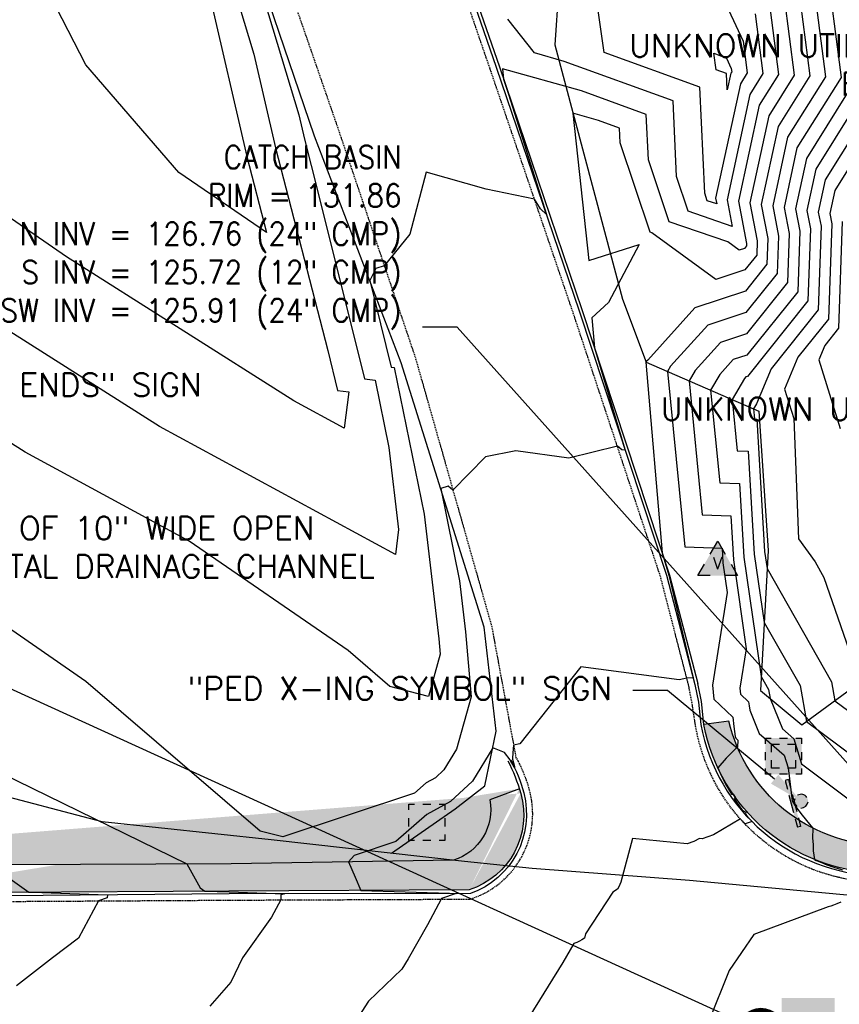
# Model space of a CAD drawing. Header units: feet. Extents: x 351431 to 355879, y 310968 to 329728.
# Tile 24 of 254: x 353565 to 353743, y 313787 to 314001. Entities that reach past the tile are written whole.
import ezdxf
from ezdxf.enums import TextEntityAlignment as Align

# ---------------------------------------------------------------- set-up
doc = ezdxf.new("R2010")
doc.units = ezdxf.units.FT
doc.header["$MEASUREMENT"] = 0
doc.linetypes.add('D25', pattern=[0.375, 0.25, -0.125])
for name, color, linetype in [('EHYSC', 161, 'Continuous'), ('ELTCH-EG2', 253, 'Continuous'), ('ELTCN-EG2', 251, 'Continuous'), ('ELTT', 3, 'Continuous'), ('ELUG', 153, 'EGASRT'), ('ELYCB-BACK', 5, 'Continuous'), ('ELYCB-FL', 2, 'Continuous'), ('ELYSP', 1, 'D25'), ('ELYSS', 2, 'Continuous'), ('ELYSW-BACK', 2, 'Continuous'), ('ESFLJ', 5, 'Continuous'), ('ESFS', 153, 'Continuous'), ('ESMask', 155, 'Continuous'), ('ESUD', 5, 'Continuous'), ('ESUV', 13, 'Continuous'), ('ETFS', 6, 'Continuous'), ('ETTDSP', 4, 'Continuous'), ('ETU-Unknown', 3, 'Continuous'), ('ETUD', 4, 'Continuous')]:
    doc.layers.add(name, color=color, linetype=linetype)
doc.styles.add('ANNO-TOPO', font='simplex.shx')
doc.styles.add('L60', font='simplex', dxfattribs={"height": 2.4})
doc.styles.add('ROMANSM', font='romansm.shx')
doc.linetypes.add('EGASRT', pattern='A,0.15,-0.07,0.15,-0.04,["G",ROMANSM,S=0.08,R=0,X=-0.005,Y=-0.04],-0.12,0.15,-0.07,0.15,-0.04,[")",ROMANSM,S=0.08,R=0,X=-0.09,Y=-0.04],-0.075', length=1.015)

# ---------------------------------------------------------------- blocks, each defined once
blk = doc.blocks.new('ESUVPED')
for points in [[(-0.03251775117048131, 0.0442736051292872), (-6.1492264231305e-05, 0.1005236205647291), (0.0323947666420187, 0.0442736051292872)], [(-0.03251775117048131, -0.04947642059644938), (-0.0866115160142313, -0.04947642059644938), (-0.05805000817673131, 2.359298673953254e-05)], [(0.0579270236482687, 2.359298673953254e-05), (0.0864885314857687, -0.04947642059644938), (0.03239476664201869, -0.04947642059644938)]]:
    blk.add_lwpolyline(points)
at = {"layer": 'ESMask'}
blk.add_solid([(-0.0866115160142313, -0.04947642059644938), (-6.149226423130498e-05, 0.1005236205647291), (0.0864885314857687, -0.04947642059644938)], dxfattribs=at)
at = {"style": 'L60'}
blk.add_text('V', height=0.052761, dxfattribs=at).set_placement((-0.0005096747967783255, 0.004339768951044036), align=Align.MIDDLE)
blk = doc.blocks.new('ESUMHOLE')
at = {"ltscale": 0.5}
for radius in [0.1, 0.05704326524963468]:
    blk.add_circle((0, 0), radius, dxfattribs=at)
at = {"layer": 'ESMask', "const_width": 0.1000482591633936}
blk.add_lwpolyline([(-0.05002412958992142, -1.236933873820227e-18, 1), (0.05002412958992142, -1.236933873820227e-18, 1)], format="xyb", close=True, dxfattribs=at)
at = {"layer": 'ESMask', "color": 155}
blk.add_solid([(0.0899266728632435, 0.0498730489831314), (0.0899266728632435, 0.1445004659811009), (0.320554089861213, 0.0498730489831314), (0.320554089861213, 0.1445004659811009)], dxfattribs=at)
blk = doc.blocks.new('ESIPUBSIGN')
at = {"layer": 'ESMask'}
h = blk.add_hatch(color=256, dxfattribs=at)
edge = h.paths.add_edge_path()
edge.add_arc((7.410875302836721e-19, 1.424213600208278e-18), 0.03, 90, 450)
for p, q in [((-0.02999454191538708, 0.1047244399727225), (-0.04468235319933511, 0.1047244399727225)), ((-0.04468235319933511, 0.1047244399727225), (-0.04468235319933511, 0.06603221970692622)), ((-0.02999454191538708, 0.1047244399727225), (-0.02999454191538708, 0.06603221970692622)), ((-0.04468235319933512, 0.03811998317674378), (-0.04468235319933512, -0.03926445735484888)), ((-0.02999454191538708, 0.03811998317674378), (-0.02999454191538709, -0.03926445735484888)), ((-0.04468235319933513, -0.06717669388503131), (-0.04468235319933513, -0.1058689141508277)), ((-0.02999454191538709, -0.06717669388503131), (-0.02999454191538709, -0.1058689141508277)), ((-0.02999454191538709, -0.1058689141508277), (-0.04468235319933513, -0.1058689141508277))]:
    blk.add_line(p, q)
for start, end in [(144.231421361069, 216.3563166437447), (17.97024380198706, 107.0494547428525), (253.5382832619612, 340.7882771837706)]:
    blk.add_arc((0, 0), 0.03, start, end)
blk.add_solid([(-0.04468235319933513, -0.1058689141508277), (-0.02999454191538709, -0.1058689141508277), (-0.04468235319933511, 0.1047244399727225), (-0.02999454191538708, 0.1047244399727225)], dxfattribs=at)
blk = doc.blocks.new('ESUFJBOX2')
for points in [[(-0.07874000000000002, 0.0535432), (-0.07873999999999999, 0.07873999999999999), (-0.0535432, 0.07874000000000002)], [(-0.05249333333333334, 0.01784773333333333), (-0.05249333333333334, 0.05249333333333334), (-0.01784773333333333, 0.05249333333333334)], [(-0.01784773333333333, 0.07874000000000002), (0.01784773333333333, 0.07874000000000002)], [(0.01784773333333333, 0.05249333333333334), (0.05249333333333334, 0.05249333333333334), (0.05249333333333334, 0.01784773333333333)], [(0.0535432, 0.07874000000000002), (0.07873999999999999, 0.07873999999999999), (0.07874000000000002, 0.0535432)], [(-0.07874000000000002, -0.01784773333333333), (-0.07874000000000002, 0.01784773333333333)], [(0.07874000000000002, 0.01784773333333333), (0.07874000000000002, -0.01784773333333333)], [(-0.05249333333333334, -0.05249333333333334), (-0.05249333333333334, -0.01784773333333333)], [(0.05249333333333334, -0.01784773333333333), (0.05249333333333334, -0.05249333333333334), (0.01784773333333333, -0.05249333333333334)], [(-0.07873999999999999, -0.07873999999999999), (-0.07874000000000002, -0.0535432)], [(-0.0535432, -0.07874000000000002), (-0.07873999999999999, -0.07873999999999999)], [(-0.01784773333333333, -0.05249333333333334), (-0.05249333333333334, -0.05249333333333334)], [(0.01784773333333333, -0.07874000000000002), (-0.01784773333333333, -0.07874000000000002)], [(0.07874000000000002, -0.0535432), (0.07873999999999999, -0.07873999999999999), (0.0535432, -0.07874000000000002)]]:
    blk.add_lwpolyline(points)
at = {"layer": 'ESMask'}
blk.add_solid([(-0.07873999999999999, -0.07873999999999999), (-0.07873999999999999, 0.07873999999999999), (0.07873999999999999, -0.07873999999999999), (0.07873999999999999, 0.07873999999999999)], dxfattribs=at)
blk = doc.blocks.new('ESUFJBOX1')
for points in [[(-0.07874000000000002, 0.0535432), (-0.07873999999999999, 0.07873999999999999), (-0.0535432, 0.07874000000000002)], [(-0.01784773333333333, 0.07874000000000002), (0.01784773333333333, 0.07874000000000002)], [(0.0535432, 0.07874000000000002), (0.07873999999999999, 0.07873999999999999), (0.07874000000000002, 0.0535432)], [(-0.07874000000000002, -0.01784773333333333), (-0.07874000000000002, 0.01784773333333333)], [(0.07874000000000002, 0.01784773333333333), (0.07874000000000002, -0.01784773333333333)], [(-0.07873999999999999, -0.07873999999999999), (-0.07874000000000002, -0.0535432)], [(-0.0535432, -0.07874000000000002), (-0.07873999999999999, -0.07873999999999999)], [(0.01784773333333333, -0.07874000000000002), (-0.01784773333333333, -0.07874000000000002)], [(0.07874000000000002, -0.0535432), (0.07873999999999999, -0.07873999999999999), (0.0535432, -0.07874000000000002)]]:
    blk.add_lwpolyline(points)
at = {"layer": 'ESMask'}
blk.add_solid([(-0.07873999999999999, -0.07873999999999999), (-0.07873999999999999, 0.07873999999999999), (0.07873999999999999, -0.07873999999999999), (0.07873999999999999, 0.07873999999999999)], dxfattribs=at)

msp = doc.modelspace()

# ---------------------------------------------------------------- hatches: boundary and pattern name
at = {"layer": 'EHYSC'}
h = msp.add_hatch(dxfattribs=at)
h.set_pattern_fill('AR-CONC', color=256, style=0)
h.set_pattern_definition([(99.99999999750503, (353541.1102838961, 313815.4338670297), (5.091168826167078, 5.091168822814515), [0.75, -8.25]), (44.99999999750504, (353541.1102838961, 313815.4338670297), (-6.654002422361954, 3.772100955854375), [0.6, -6.6]), (150.451399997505, (353541.5345479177, 313815.8581311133), (-1.562826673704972, 8.863270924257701), [0.6374019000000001, -7.01142112]), (96.18419999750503, (353539.5781950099, 313816.7194422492), (8.128042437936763, 7.111605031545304), [1.125, -12.375]), (146.635599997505, (353540.2555322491, 313817.3120755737), (-1.454279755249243, 13.42144069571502), [0.95610288, -10.51713]), (41.18419999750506, (353539.5781950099, 313816.7194422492), (-1.454290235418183, 13.42143956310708), [0.9, -9.9]), (70.99999999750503, (353540.6040048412, 313817.1640928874), (6.921084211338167, 1.984588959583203), [0.7499999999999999, -8.249999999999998]), (15.99999999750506, (353540.6040048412, 313817.1640928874), (-3.990970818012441, 6.525078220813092), [0.6, -6.6]), (121.451399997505, (353541.180761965, 313817.3294749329), (2.930120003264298, 8.509664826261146), [0.6374019, -7.011421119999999]), (87.49999999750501, (353541.1102838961, 313815.4338670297), (-2.471952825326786, 2.232950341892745), [0, -6.52, 0, -6.7, 0, -6.625]), (57.49999999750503, (353541.1102838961, 313815.4338670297), (-1.33039061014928, 4.550459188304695), [0, -3.82, 0, -6.37, 0, -2.525]), (17.49999999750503, (353539.6768675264, 313813.7255879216), (3.604124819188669, 3.944337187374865), [0, -2.5, 0, -7.8, 0, -10.35]), (7.499999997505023, (353539.0340799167, 313812.9595434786), (2.981799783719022, 5.110927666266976), [0, -3.25, 0, -5.18, 0, -7.35])])
h.paths.add_polyline_path([(353784.3100000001, 313819.6050000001), (353752.2490000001, 313821.066, -0.3414353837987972), (353719.0230000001, 313848.16), (353713.5810000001, 313847.3850000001, 0.3530494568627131), (353751.7450000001, 313815.0800000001), (353784.0460000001, 313813.6990000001), (353831.6760000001, 313811.6360000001), (353837.9490000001, 313811.327), (353871.333, 313809.7040000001), (353876.5610000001, 313809.3220000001), (353917.5480000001, 313807.1790000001), (353965.6160000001, 313804.437), (353971.3770000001, 313804.154), (354004.7500000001, 313802.2970000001), (354010.7960000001, 313801.9500000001), (354028.4770000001, 313800.8260000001, 0.3055901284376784), (354066.0823314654, 313821.6424846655), (354059.8140000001, 313824.559), (354059.4798798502, 313823.9130853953), (354058.6630216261, 313822.440967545), (354058.1605199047, 313821.6133445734), (354057.6416786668, 313820.8410853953), (354057.3870000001, 313820.5030000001), (354056.9134307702, 313819.9290779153), (354056.4478481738, 313819.4124038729), (354055.9775506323, 313818.9368355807), (354054.9720043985, 313818.044447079), (354054.111, 313817.3630000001), (354052.9628201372, 313816.5160742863), (354052.4113958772, 313816.1480469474), (354051.8491846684, 313815.8088505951), (354051.2567634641, 313815.4923907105), (354050.2690000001, 313815.0470000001), (354046.2306319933, 313813.4517816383), (354041.7913864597, 313811.7674530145), (354033.4333513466, 313808.7010150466), (354028.4040000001, 313806.903), (354011.3000000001, 313807.9300000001), (354005.1270000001, 313808.2210000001), (353971.7200000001, 313810.191), (353970.6730000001, 313810.284), (353966.5110000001, 313810.5230000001), (353917.9230000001, 313813.2060000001), (353876.958, 313815.3810000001), (353872.05, 313815.6340000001), (353833.7720000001, 313817.4930000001)])
h = msp.add_hatch(dxfattribs=at)
h.set_pattern_fill('AR-CONC', color=256, style=0)
h.set_pattern_definition([(49.99999999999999, (594.4150111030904, 297.5250961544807), (7.172601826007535, -0.6275213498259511), [0.75, -8.25]), (355, (594.4150111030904, 297.5250961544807), (-1.38751333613, 7.521921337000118), [0.6, -6.6]), (100.4514, (595.0127279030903, 297.4728027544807), (5.785093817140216, 6.894395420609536), [0.6374019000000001, -7.01142112]), (46.18420000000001, (594.4150111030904, 299.5250961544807), (10.67241048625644, -1.655190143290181), [1.125, -12.375]), (96.6356, (595.3043785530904, 299.3871630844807), (9.346627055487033, 9.741178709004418), [0.95610288, -10.51713]), (351.1842, (594.4150111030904, 299.5250961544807), (9.346619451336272, 9.741186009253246), [0.9, -9.9]), (21, (595.4150111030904, 299.0250961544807), (5.969070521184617, -4.026188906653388), [0.75, -8.25]), (326.0000000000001, (595.4150111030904, 299.0250961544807), (2.433153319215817, 7.25150045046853), [0.6, -6.6]), (71.4514, (595.9124334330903, 298.6895800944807), (8.4022262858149, 3.225304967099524), [0.6374019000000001, -7.01142112]), (37.50000000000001, (594.4150111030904, 297.5250961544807), (0.1215985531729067, 3.328938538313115), [0, -6.52, 0, -6.7, 0, -6.625]), (7.499999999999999, (594.4150111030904, 297.5250961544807), (2.630695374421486, 3.944117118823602), [0, -3.82, 0, -6.37, 0, -2.525]), (327.5, (592.1850111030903, 297.5250961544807), (5.338224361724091, -0.225548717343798), [0, -2.5, 0, -7.8, 0, -10.35]), (317.5, (591.1850111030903, 297.5250961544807), (5.831861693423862, 1.001049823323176), [0, -3.25, 0, -5.18, 0, -7.35])])
edge = h.paths.add_edge_path()
edge.add_line((353505.266, 313810.191), (353534.988, 313810.635))
edge.add_line((353505.355, 313816.201), (353534.241, 313816.497))
edge.add_line((353505.355, 313816.201), (353444.491, 313815.129))
edge.add_line((353444.491, 313815.129), (353388.061, 313813.831))
edge.add_line((353388.061, 313813.831), (353350.328, 313812.567))
edge.add_line((353505.266, 313810.191), (353445.268, 313809.161))
edge.add_line((353445.268, 313809.161), (353387.915, 313807.771))
edge.add_line((353387.915, 313807.771), (353349.843, 313806.724))
edge.add_arc((353636.4815943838, 313821.760999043), 38.75749814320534, 15.955385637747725, 17.50581940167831, ccw=False)
edge.add_arc((353657.2923700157, 313827.7108597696), 17.11288622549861, -72.11452641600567, 15.955385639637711, ccw=False)
edge.add_line((353662.548, 313811.425), (353610.28, 313811.164))
edge.add_line((353610.28, 313811.164), (353561.775, 313810.874))
edge.add_line((353561.775, 313810.874), (353534.988, 313810.635))
edge.add_line((353673.488, 313833.436), (353667.048, 313830.995))
edge.add_arc((353655.6327820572, 313828.9120327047), 11.60370429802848, -72.39167449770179, 10.341151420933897, ccw=False)
edge.add_line((353659.143, 313817.852), (353610.767, 313817.119))
edge.add_line((353610.767, 313817.119), (353561.642, 313816.836))
edge.add_line((353561.642, 313816.836), (353534.241, 313816.497))

# ---------------------------------------------------------------- linework, layer by layer
at = {"layer": 'ELTCH-EG2', "flags": 128}
for points, elevation in [([(353561.6165237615, 314179.9245104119), (353567.498570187, 314143.2748071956), (353569.7171386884, 314132.6713734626), (353571.7407135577, 314131.5452270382), (353578.5443673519, 314105.4978309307), (353587.0547708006, 314076.7692964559), (353594.7946375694, 314055.1265773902), (353597.7166801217, 314044.7823640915), (353601.8871852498, 314020.0628056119), (353605.9955054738, 314006.4372732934), (353614.2043918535, 313970.9627985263), (353618.4457506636, 313954.4391129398), (353599.4179004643, 313967.4881925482), (353579.1966867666, 313990.9478713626), (353567.625889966, 314013.3846256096), (353556.1988063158, 314027.1443673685)], 124), ([(353612.2875945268, 314023.7640334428), (353625.4750753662, 313980.0268278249), (353626.6976754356, 313974.7433955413), (353629.6319038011, 313963.3120903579), (353639.7716845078, 313922.6086935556), (353642.0816275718, 313922.3473886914), (353645.0917833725, 313907.650268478), (353647.1851028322, 313889.8514183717), (353646.5063596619, 313884.4154818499), (353595.2035775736, 313912.2362805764), (353558.0202656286, 313935.8014528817)], 126), ([(353732.5613700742, 314019.9511148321), (353736.6274959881, 313988.5152306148), (353729.7408275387, 313977.5094061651), (353726.0806540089, 313960.5697763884), (353727.5092610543, 313953.1430589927), (353727.3164462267, 313947.54832893), (353722.6316636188, 313941.6879769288), (353711.6554492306, 313938.0625034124), (353701.4098611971, 313926.6893859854), (353701.002014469, 313926.2806783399), (353700.9838061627, 313926.2639142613), (353704.4868767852, 313884.7330465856), (353705.9509612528, 313879.8777034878), (353711.2613142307, 313857.5337384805), (353709.9766827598, 313857.4731136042), (353709.8764019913, 313857.4833158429), (353708.2146253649, 313857.1008106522), (353686.798355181, 313859.9748902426), (353673.5736947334, 313843.1848241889), (353672.2041043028, 313842.9331711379), (353672.0290090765, 313841.2629464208), (353671.9645473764, 313839.9869246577), (353671.9962560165, 313839.8595729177), (353672.3847373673, 313838.2332605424), (353672.4013421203, 313838.157341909), (353672.4313894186, 313837.9980618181), (353672.3627338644, 313838.1449248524), (353672.3620752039, 313838.1458457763), (353672.3613425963, 313838.1468577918), (353672.3605241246, 313838.1479755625), (353672.359605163, 313838.1492170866), (353672.3585675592, 313838.1506047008), (353672.3573885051, 313838.1521664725), (353672.3560389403, 313838.1539381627), (353672.3544812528, 313838.1559660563), (353672.3526658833, 313838.158311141), (353671.549998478, 313839.595052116), (353671.5371582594, 313839.6070769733), (353671.5220972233, 313839.6210087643), (353671.5042225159, 313839.6373561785), (353671.4827095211, 313839.6568267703), (353671.4563763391, 313839.6804346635), (353671.4396194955, 313839.6953586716), (353670.2435834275, 313841.3004808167), (353667.6861951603, 313842.3168590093), (353663.2609461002, 313835.0959343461), (353658.4794584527, 313830.6290685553), (353653.3067560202, 313827.8328346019), (353646.6225769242, 313821.9156419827), (353637.5536092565, 313818.8968960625), (353636.288715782, 313817.5057086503), (353637.7725689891, 313814.1493835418), (353638.9527317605, 313811.3071771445), (353658.2584868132, 313810.6826807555), (353659.7491485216, 313810.6325028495), (353656.4937964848, 313809.5418574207), (353656.4876225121, 313809.3775921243), (353653.4698566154, 313803.8056661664), (353649.2832340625, 313796.3943955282), (353647.9030529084, 313794.1766546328), (353640.6731979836, 313787.191764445), (353637.7449308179, 313782.702209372)], 129), ([(353729.957704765, 314013.9799930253), (353733.229820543, 313988.6827309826), (353727.6879418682, 313979.8260618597), (353723.5996778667, 313960.9051888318), (353725.1953734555, 313952.6098495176), (353725.0896082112, 313949.5409569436), (353722.5198516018, 313946.3263620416), (353716.1657913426, 313944.2275986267), (353702.2961295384, 313954.3608711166), (353701.8751153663, 313954.5058199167), (353695.4073712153, 313973.9274202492), (353695.2581877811, 313977.1272314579), (353690.6491472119, 313978.8041536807), (353685.0578004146, 313980.3806619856), (353688.5565953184, 313948.3379588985), (353699.4846403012, 313951.8681989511), (353692.8138515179, 313939.1809204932), (353689.2524879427, 313935.9020334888), (353689.8068459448, 313929.3298083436), (353691.4752307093, 313923.7969442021), (353696.4732840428, 313907.1008647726), (353695.7274250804, 313907.1514546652), (353694.7796172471, 313907.9250677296), (353684.2447741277, 313905.3567832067), (353672.7225052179, 313906.9624530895), (353666.0672353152, 313905.6119994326), (353659.0123595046, 313898.4111011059), (353657.9594252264, 313899.259707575), (353656.3432083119, 313898.7224060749), (353660.4574718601, 313878.6344671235), (353661.7610209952, 313867.5507906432), (353662.9942530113, 313853.4312943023), (353659.8098290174, 313842.0507165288), (353657.0373194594, 313837.526658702), (353655.2019116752, 313835.8120207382), (353653.2163333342, 313834.7386665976), (353650.6505640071, 313832.4673104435), (353622.0151421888, 313822.9355681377), (353617.1082277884, 313824.2021868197), (353579.1942531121, 313856.7907953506), (353553.2443441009, 313874.6700868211)], 128), ([(353740.0336539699, 314014.3826343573), (353743.4228468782, 313988.1802298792), (353733.8465988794, 313972.8760947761), (353731.0426062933, 313959.8989515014), (353732.1370362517, 313954.2094779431), (353731.7701222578, 313943.563072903), (353722.8552876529, 313932.4112067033), (353717.1995843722, 313930.543112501), (353711.7106755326, 313924.4501479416), (353710.360924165, 313922.1892188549), (353713.2506482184, 313893.0221590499), (353719.4337955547, 313892.8128139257), (353720.0091922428, 313883.1997810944), (353722.825818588, 313863.8899133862), (353721.44541079, 313855.29466666), (353721.5848876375, 313853.9927470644), (353723.331273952, 313852.3191943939), (353723.4196401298, 313851.4597705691), (353723.5604425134, 313850.5367146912), (353725.6112236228, 313845.4245809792), (353731.0579129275, 313840.7571868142), (353731.8994633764, 313837.9895437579), (353732.8235486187, 313830.8041763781), (353733.0791397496, 313830.3202193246), (353733.4555048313, 313829.7055665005), (353734.025997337, 313828.8801472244), (353734.9416715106, 313827.6787180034), (353736.5716048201, 313825.6970517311), (353737.2964425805, 313824.8632999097), (353737.2263869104, 313822.6810679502), (353737.3496874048, 313821.2713355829), (353737.3828528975, 313819.9319140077), (353737.6724141, 313818.0177611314), (353738.0371477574, 313817.8421210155), (353738.0928045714, 313817.8158843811), (353739.6651384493, 313817.1539129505), (353739.9707029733, 313817.0279580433), (353741.3174621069, 313816.539137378), (353741.8817765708, 313816.3386006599), (353742.9907616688, 313815.9981696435), (353743.8207768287, 313815.7487689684)], 131), ([(353727.3540394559, 314008.0088712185), (353729.832145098, 313988.8502313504), (353725.6350561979, 313982.1427175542), (353721.1187017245, 313961.2406012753), (353722.8814858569, 313952.0766400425), (353722.8627701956, 313951.5335849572), (353722.4080395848, 313950.9647471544), (353721.2836585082, 313950.5933610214), (353718.8293561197, 313952.386491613), (353706.0255685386, 313956.794641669), (353701.5321052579, 313970.2877925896), (353701.0746915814, 313980.098784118), (353686.9428397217, 313985.2404217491), (353669.7991232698, 313990.074178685), (353670.0434352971, 313987.8367175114), (353671.0939847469, 313984.5172630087), (353679.3583680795, 313958.3350238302), (353678.0755628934, 313959.6289605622), (353676.7492055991, 313961.7015286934), (353666.2308543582, 313963.907113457), (353653.2248721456, 313967.573555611), (353649.6266068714, 313954.1070800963), (353644.0802071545, 313947.2222935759), (353642.2362776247, 313946.6165576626), (353640.9080452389, 313944.0203765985), (353645.6063420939, 313925.1603394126), (353646.2314251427, 313925.0896289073), (353652.7746276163, 313893.1423678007), (353655.9619183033, 313866.0418175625), (353656.2566175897, 313862.667752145), (353653.6952199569, 313853.5137622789), (353645.2914636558, 313855.6830185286), (353636.2313507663, 313863.4705553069), (353601.620106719, 313887.3174412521), (353566.0004155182, 313906.633513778), (353558.3745854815, 313911.4664344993)], 127), ([(353724.7503741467, 314002.0377494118), (353726.4344696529, 313989.0177317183), (353723.5821705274, 313984.4593732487), (353718.6377255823, 313961.5760137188), (353719.751336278, 313955.7868277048), (353710.1760217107, 313959.0834634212), (353707.6568393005, 313966.6481649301), (353706.8911953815, 313983.0703367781), (353683.2365322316, 313991.6766898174), (353676.724559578, 313993.5127732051), (353670.9578151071, 314000.8587679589)], 126), ([(353715.7571827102, 313993.494846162), (353718.4949402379, 313992.3546569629), (353719.5430435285, 313990.0955057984), (353719.6391187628, 313989.3527324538), (353719.4763991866, 313989.0926846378), (353718.6901585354, 313985.4538884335), (353718.524202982, 313989.0134420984), (353716.2772585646, 313989.8309551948), (353715.7571827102, 313993.494846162)], 124), ([(353746.8205223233, 313988.0127295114), (353735.8994845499, 313970.5594390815), (353733.5235824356, 313959.563539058), (353734.4509238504, 313954.7426874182), (353733.9969602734, 313941.5704448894), (353722.96709967, 313927.7728215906), (353719.971651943, 313926.7834170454), (353717.0645440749, 313923.5563812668), (353715.0389031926, 313920.1632893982), (353717.0389338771, 313899.9762357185), (353721.3184028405, 313899.8313441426), (353722.2771417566, 313883.8138924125), (353726.0668571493, 313857.8328449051), (353727.6671315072, 313855.0189715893), (353728.0197130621, 313853.0296105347), (353730.6623001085, 313846.4422384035), (353733.1423830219, 313844.3169979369), (353734.8154186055, 313838.8148140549), (353745.869344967, 313830.5950344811)], 132), ([(353750.2181977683, 313987.8452291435), (353737.9523702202, 313968.242783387), (353736.0045585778, 313959.2281266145), (353736.7648114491, 313955.2758968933), (353736.2237982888, 313939.5778168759), (353723.078911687, 313923.1344364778), (353722.7437195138, 313923.0237215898), (353722.4184126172, 313922.6626145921), (353719.7168822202, 313918.1373599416), (353720.8272195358, 313906.9303123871), (353723.2030101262, 313906.8498743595), (353724.5450912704, 313884.4280037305), (353726.7097142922, 313869.5880572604), (353734.5126021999, 313855.8676986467), (353735.9003065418, 313848.0378932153), (353757.223269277, 313832.2007926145)], 133), ([(353753.6158732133, 313987.6777287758), (353740.0052558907, 313965.9261276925), (353738.4855347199, 313958.892714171), (353739.0786990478, 313955.8091063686), (353738.4506363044, 313937.5851888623), (353728.2098126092, 313924.7745983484), (353725.0108146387, 313917.1431960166), (353724.394861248, 313916.111430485), (353724.6155051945, 313913.8843890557), (353725.087617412, 313913.8684045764), (353726.8130407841, 313885.0421150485), (353727.352571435, 313881.3432696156), (353741.3580728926, 313856.7164257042), (353742.0911997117, 313852.579924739), (353753.3561611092, 313844.2131546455)], 134), ([(353743.7064742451, 313956.8755253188), (353742.9043123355, 313933.5999328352), (353739.9187658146, 313929.8652123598), (353738.6062093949, 313926.7340299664), (353743.2222906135, 313911.8283140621)], 136), ([(353553.9350207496, 313840.1731169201), (353601.1220396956, 313817.0634371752), (353604.0219418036, 313811.8937937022), (353605.0693526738, 313811.1328467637), (353610.3067248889, 313810.9846463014), (353622.3972966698, 313810.5776595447), (353621.6043894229, 313810.3120106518), (353621.5637239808, 313809.2300620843), (353619.5370765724, 313805.4881120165), (353613.2696880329, 313796.6243454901), (353610.6945877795, 313791.3111162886), (353606.1316801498, 313786.1359964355)], 128), ([(353561.6922727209, 313814.5824213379), (353566.7557665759, 313810.9037788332), (353569.5935030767, 313810.8234801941), (353583.864778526, 313810.3381784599), (353583.8356026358, 313809.7127273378), (353581.9226247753, 313809.0171303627), (353577.5584855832, 313800.9459100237), (353571.9210536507, 313796.6576312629), (353564.0478359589, 313790.564989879)], 127), ([(353743.3600939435, 313808.7700455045), (353742.5357528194, 313808.3714839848), (353741.8128091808, 313808.0714335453), (353741.1801504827, 313807.8552829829), (353740.6285505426, 313807.7108455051), (353724.491337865, 313801.7274132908), (353719.1187118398, 313793.8718260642), (353714.649000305, 313782.8651656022)], 131)]:
    msp.add_lwpolyline(points, dxfattribs=dict(at, elevation=elevation))
at = {"layer": 'ELTCN-EG2', "flags": 128}
for points, elevation in [([(353563.3762954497, 314198.5372960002), (353565.6136102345, 314184.0732710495), (353566.0606291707, 314180.8912233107), (353569.0105695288, 314162.5108109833), (353574.6173918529, 314133.5171680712), (353576.152039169, 314132.6631163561), (353578.392544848, 314124.0854695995), (353592.0173734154, 314078.0921909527), (353594.9942452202, 314069.7680683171), (353604.9743613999, 314034.4378331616), (353607.0873898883, 314021.9134195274), (353615.73529042, 313993.2320505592), (353620.4510336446, 313972.8530970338), (353631.7687718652, 313928.7609189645), (353633.9370269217, 313920.0570476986), (353636.3626477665, 313919.7826571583), (353635.3771461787, 313911.8899455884), (353624.4067396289, 313917.8390473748), (353574.9879639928, 313949.1585265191), (353560.8569939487, 313958.8493823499)], 125), ([(353736.1123893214, 314018.5980884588), (353740.0251714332, 313988.347730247), (353731.793713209, 313975.1927504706), (353728.5616301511, 313960.2343639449), (353729.823148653, 313953.6762684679), (353729.5432842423, 313945.5557009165), (353722.7434756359, 313937.0495918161), (353714.4275168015, 313934.3028079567), (353706.3568069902, 313925.3439146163), (353705.6829451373, 313924.2151483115), (353709.4623625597, 313886.0680823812), (353717.549188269, 313885.7942837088), (353717.741242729, 313882.5856697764), (353718.6813691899, 313876.1404706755), (353715.440573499, 313855.9613333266), (353715.7680245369, 313852.904805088), (353719.8680312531, 313848.9757905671), (353720.0754893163, 313846.9581135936), (353720.4060523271, 313844.7910470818), (353720.5601471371, 313844.4069235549), (353721.0144225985, 313844.0176443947), (353720.8741560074, 313842.4638515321), (353720.8694847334, 313842.4598502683), (353720.8647140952, 313842.4548604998), (353718.4139867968, 313840.0969910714), (353716.6391938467, 313837.9807149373), (353716.6865823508, 313837.8584289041), (353716.6939818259, 313837.8403830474), (353716.8631811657, 313837.462157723), (353717.3885685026, 313836.2869468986), (353717.5585180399, 313835.9164978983), (353718.2550436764, 313834.5445397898), (353718.5201770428, 313834.04477615), (353719.1468109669, 313832.9499364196), (353719.5755758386, 313832.2299220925), (353719.9476210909, 313832.2107894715), (353720.4123144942, 313831.5535543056), (353720.1613295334, 313831.309933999), (353720.7211146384, 313830.476414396), (353721.1330067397, 313829.8994887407), (353721.9529918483, 313828.7884967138), (353722.6924360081, 313828.3024808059), (353722.6590643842, 313827.8855458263), (353722.9420900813, 313827.5451841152), (353723.2672194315, 313827.1701692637), (353723.3718145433, 313827.0509800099), (353724.0712299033, 313826.276630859), (353723.0268255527, 313825.9134379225), (353722.5494913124, 313825.7770382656), (353721.5963026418, 313826.7649569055), (353721.5237007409, 313826.8484187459), (353715.7101257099, 313823.3665266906), (353713.2367912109, 313822.5274170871), (353712.6412127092, 313822.6199877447), (353711.3827388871, 313821.9157766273), (353709.9559881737, 313821.458601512), (353698.0580094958, 313822.5671958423), (353695.499924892, 313813.0679555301), (353695.3237439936, 313812.5577225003), (353695.0937426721, 313812.0633101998), (353694.811665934, 313811.5901906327), (353693.7551058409, 313810.9109221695), (353687.8568044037, 313801.8414543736), (353687.5939632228, 313800.9328016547), (353687.0757741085, 313800.5601451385), (353686.5174064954, 313800.2384909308), (353685.9241844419, 313799.9718215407), (353685.3018273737, 313799.7635626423), (353682.9422545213, 313795.5865839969), (353675.5872634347, 313783.7682335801)], 130), ([(353716.288299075, 314008.6942315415), (353722.1467088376, 313996.0666276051), (353723.0367942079, 313989.185232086), (353721.529284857, 313986.7760289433), (353716.1567494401, 313961.9114261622), (353716.3976244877, 313960.6592197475), (353714.326474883, 313961.3722851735), (353713.781573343, 313963.0085372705), (353712.7076991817, 313986.0418894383), (353691.8909677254, 313993.6157085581), (353690.3771474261, 314004.2804461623)], 125), ([(353757.0135486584, 313987.5102284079), (353742.058141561, 313963.6094719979), (353740.9665108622, 313958.5573017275), (353741.3925866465, 313956.3423158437), (353740.67747432, 313935.5925608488), (353734.0642892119, 313927.3199053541), (353731.1568890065, 313920.3841270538), (353733.1382206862, 313913.9862398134), (353734.1468740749, 313887.8311480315), (353737.8097885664, 313882.8059911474), (353739.7047628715, 313879.3519504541), (353745.757132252, 313861.8668473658)], 135)]:
    msp.add_lwpolyline(points, dxfattribs=dict(at, elevation=elevation))
at = {"layer": 'ELTT', "flags": 128}
msp.add_lwpolyline([(353733.293, 314021.629), (353696.629, 314026.675), (353691.937, 314032.395), (353690.308, 314041.357), (353684.599, 314064.133), (353673.643, 314104.09), (353660.819, 314110.591), (353652.98, 314102.735), (353665.897, 314039.051), (353682.801, 314018.859), (353681.161, 313995.281), (353695.912, 313939.969), (353701.019, 313926.235), (353725.555, 313915.609), (353727.566, 313885.246), (353725.901, 313854.8), (353734.885, 313847.293), (353749.025, 313857.667)], dxfattribs=at)
at = {"layer": 'ELUG', "flags": 128}
msp.add_lwpolyline([(354053.785, 315685.189), (354055.379, 315594.232), (354056.273, 315500.892), (354054.377, 315407.161), (354054.88, 315320.103), (354054.196, 315285.222), (354054.161, 315198.461), (354058.245, 315105.492), (354058.805, 315041.705), (354061.421, 314990.471), (354059.846, 314919.604), (354059.205, 314873.77), (354060.423, 314790.25), (354058.667, 314715.22), (354054.689, 314696.639), (354055.708, 314677.321), (354058.173, 314666.862), (354059.838, 314603.774), (354059.046, 314568.224), (354057.937, 314476.851), (354059.65, 314423.801), (354059.515, 314393.804), (354061.178, 314338.451), (354061.183, 314278.581), (354062.312, 314229.576), (354063.852, 314219.358), (354064.503, 314194.256), (354066.282, 314182.087), (354065.706, 314150.339), (354066.262, 314079.6), (354067.849, 314021.627), (354068.37, 314003.798), (354068.707, 313970.179), (354068.64, 313914.563), (354068.187, 313897.183), (354067.396, 313872.053), (354066.17, 313828.307), (354067.469, 313822.373), (354067.377, 313818.529), (354067.191, 313810.325), (354067.453, 313797.021), (354015.901, 313794.774), (353952.022, 313794.933), (353912.016, 313796.073), (353858.932, 313799.6), (353779.868, 313804.106), (353759.217, 313807.155), (353752.531, 313809.545), (353710.45, 313813.438), (353676.23, 313816.051), (353661.503, 313817.557), (353619.439, 313822.324), (353582.713, 313826.196), (353556.795, 313833.059), (353535.459, 313853.334), (353517.689, 313874.479), (353486.401, 313899.329), (353486.15, 313974.113), (353444.436, 313973.567), (353427.535, 313974.335), (353391.567, 313973.599), (353383.772, 313973.871), (353369.757, 313970.487), (353355.513, 313957.082), (353371.404, 313951.774), (353370.127, 313922.698), (353369.237, 313890.477), (353355.727, 313861.929), (353337.769, 313837.978), (353315.803, 313817.708), (353313.711, 313807.817), (353259.937, 313806.608), (353226.441, 313808.145), (353189.1, 313809.124), (353159.743, 313808.809), (353119.906, 313807.597), (353038.137, 313804.377), (352984.331, 313801.976), (352941.064, 313802.644), (352858.549, 313801.41), (352833.179, 313801.361), (352822.12, 313800.712), (352815.976, 313819.146), (352815.613, 313846.406), (352815.261, 313902.691)], dxfattribs=at)
at = {"layer": 'ELYCB-BACK', "flags": 128}
for points in [[(353647.777, 314113.217, 0.9197904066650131), (353629.576, 314106.801), (353635.283, 314088.92), (353653.492, 314035.627), (353669.143, 313990.491), (353687.047, 313937.714), (353706.087, 313879.872), (353712.246, 313856.316)], [(353751.745, 313815.08, -0.3530494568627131), (353713.581, 313847.385), (353713.069, 313852.4), (353712.246, 313856.316)], [(353670.931, 313839.52, -0.04941621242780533), (353673.746, 313832.415, -0.4043811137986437), (353662.548, 313811.425), (353610.28, 313811.164), (353561.775, 313810.874), (353534.988, 313810.635), (353505.266, 313810.191), (353445.268, 313809.161), (353387.915, 313807.771), (353349.843, 313806.724)]]:
    msp.add_lwpolyline(points, format="xyb", dxfattribs=at)
at = {"layer": 'ELYCB-FL', "flags": 128}
for points in [[(353648.341, 314113.265, 0.9298395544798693), (353629.059, 314106.615), (353634.705, 314088.902), (353652.93, 314035.386), (353668.442, 313990.414), (353686.475, 313937.422), (353705.443, 313879.899), (353711.633, 313856.105)], [(353671.572, 313839.741, -0.05781008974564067), (353674.405, 313832.519, -0.391050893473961), (353662.812, 313810.637), (353610.37, 313810.56), (353561.738, 313810.153), (353535.196, 313809.926), (353505.422, 313809.524), (353445.264, 313808.437), (353387.978, 313807.114), (353349.942, 313806.034)]]:
    msp.add_lwpolyline(points, format="xyb", dxfattribs=at)
at = {"layer": 'ELYCB-FL'}
msp.add_lwpolyline([(353711.633, 313856.105), (353712.393, 313852.235), (353712.911, 313847.401, 0.3549871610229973), (353751.751, 313814.463)], format="xyb", dxfattribs=at)
at = {"layer": 'ELYSP', "flags": 128}
msp.add_lwpolyline([(353619.896, 316705.702), (353619.788, 316705.955), (353623.36, 316735.42), (353625.85, 316758.093), (353628.07, 316785.671), (353631.873, 316835.67), (353635.725, 316885.764), (353639.161, 316934.877), (353642.768, 316985.286), (353644.442, 317011.54), (353647.737, 317061.752), (353650.786, 317112.211), (353653.919, 317162.314), (353656.905, 317212.212), (353657.541, 317216.301), (353661.864, 317214.847), (353663.443, 317198.295), (353663.22, 317161.111), (353663.07, 317111.126), (353663.888, 317060.553), (353665.438, 317009.692), (353666.698, 316982.901), (353667.947, 316970.018), (353672.229, 316924.208), (353676.781, 316878.763), (353682.452, 316832.545), (353689.356, 316786.268), (353696.839, 316740.519), (353704.847, 316693.285), (353712.598, 316646.852), (353719.988, 316600.428), (353727.351, 316554.316), (353734.662, 316507.245), (353740.428, 316458.59), (353741.38, 316412.988), (353738.38, 316372.802), (353729.585, 316318.704), (353715.405, 316264.282), (353701.105, 316214.779), (353687.037, 316165.843), (353672.977, 316116.984), (353658.834, 316068.524), (353645.446, 316020.743), (353632.456, 315972.029), (353621.568, 315922.479), (353613.233, 315873.44), (353609.911, 315844.871), (353607.882, 315825.338), (353603.304, 315765.019), (353600.585, 315721.094), (353596.897, 315664.839), (353593.461, 315611.065), (353590.575, 315559.183), (353587.558, 315502.284), (353584.908, 315451.878), (353581.793, 315395.826), (353579.254, 315341.934), (353577.097, 315296.873), (353574.892, 315246.345), (353572.607, 315193.943), (353570.709, 315143.508), (353569.867, 315124.349), (353568.242, 315071.791), (353566.453, 315017.553), (353564.395, 314967.489), (353562.065, 314902.338), (353559.226, 314854.395), (353555.117, 314797.465), (353553.316, 314747.427), (353551.077, 314695.532), (353549.016, 314645.864), (353546.64, 314587.416), (353544.892, 314535.529), (353542.791, 314485.087), (353540.362, 314423.283), (353542.326, 314373.513), (353550.329, 314288.984), (353558.249, 314234.376), (353582.83, 314134.344), (353599.317, 314079.92), (353617.291, 314025.385), (353634.061, 313976.911), (353650.845, 313927.177), (353667.439, 313868.732), (353672.667, 313840.427)], dxfattribs=at)
for points in [[(354000.609, 315104.605), (354044.786, 315105.142), (354044.356, 315153.552), (354044.303, 315202.675), (354043.946, 315257.452, -0.5875121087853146), (354050.717, 315264.715), (354073.06, 315264.502), (354073.539, 315249.578), (354073.842, 315197.043), (354074.16, 315144.054), (354073.689, 315113.275), (354073.139, 315081.474), (354069.794, 315045.402), (354066.739, 315038.039), (354066.946, 315027.753), (354067.093, 314985.818), (354067.252, 314933.702), (354067.585, 314881.293), (354067.751, 314834.041), (354068.041, 314787.399), (354068.237, 314748.351), (354068.294, 314696.992), (354068.622, 314649.524), (354068.785, 314623.224), (354068.889, 314604.495), (354069.02, 314555.315), (354069.356, 314509.259), (354069.5, 314457.754), (354069.819, 314407.769), (354070.126, 314357.085), (354070.196, 314337.063), (354070.376, 314284.84), (354070.653, 314230.044), (354070.876, 314180.017), (354071.061, 314148.114), (354071.219, 314102.265), (354071.475, 314054.946), (354071.618, 314023.987), (354071.896, 313971.761), (354072.093, 313916.148), (354072.018, 313871.897), (354072.1889999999, 313840.958, -0.4554026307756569), (354028.354, 313799.036), (354010.74, 313799.952), (354004.754, 313800.375), (353971.297, 313802.277), (353965.776, 313802.736), (353936.3660669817, 313804.4314532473), (353917.505, 313805.449), (353904.5526594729, 313806.0941849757), (353876.616, 313807.416), (353871.349, 313807.782), (353837.963, 313809.286), (353831.753, 313809.573), (353751.589, 313813.0719999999, -0.3626404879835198), (353711.754, 313847.3), (353711.035, 313851.953), (353710.322, 313855.765)], [(353710.322, 313855.765), (353704.098, 313879.766), (353685.134, 313937.073), (353667.132, 313989.95), (353651.616, 314035.121), (353633.359, 314088.646), (353627.733, 314105.935, -0.9640650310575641), (353649.705, 314113.591), (353670.592, 314113.001), (353678.678, 314104.614), (353691.27, 314066.834), (353697.742, 314041.153), (353699.475, 314038.409), (353702.824, 314037.038), (353732.253, 314036.55)], [(353349.942, 313804.559), (353388.104, 313805.798), (353445.285, 313807.218), (353505.339, 313808.179), (353535.331, 313808.621), (353561.625, 313808.899), (353610.423, 313809.183), (353662.739, 313809.404, 0.3967811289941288), (353675.779, 313832.678, 0.06867322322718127), (353672.667, 313840.427)]]:
    msp.add_lwpolyline(points, format="xyb", dxfattribs=at)
at = {"layer": 'ELYSS', "flags": 128}
msp.add_lwpolyline([(353645.676, 313819.436), (353659.466, 313829.069), (353665.962, 313834.041), (353668.445, 313845.959), (353665.774, 313868.595), (353647.771, 313926.107), (353628.884, 313975.405), (353612.428, 314023.814), (353595.119, 314078.919), (353578.318, 314133.212), (353567.025, 314181.101), (353555.978, 314233.892), (353547.892, 314288.587), (353539.977, 314373.598), (353538.923, 314423.315), (353540.635, 314485.027), (353542.877, 314535.616), (353545.446, 314587.431)], dxfattribs=at)
at = {"layer": 'ELYSW-BACK', "flags": 128}
for points in [[(353752.249, 313821.066, -0.3414353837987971), (353719.023, 313848.16), (353713.581, 313847.385)], [(353673.488, 313833.436), (353667.048, 313830.995, -0.3775335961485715), (353659.143, 313817.852), (353610.767, 313817.119), (353561.642, 313816.836), (353534.241, 313816.497), (353505.355, 313816.201), (353444.491, 313815.129), (353388.061, 313813.831), (353350.328, 313812.567)]]:
    msp.add_lwpolyline(points, format="xyb", dxfattribs=at)
at = {"layer": 'ETFS', "linetype": 'ByBlock', "lineweight": -2}
msp.add_line((353705.6505171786, 313854.7892634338), (353698.1505171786, 313854.7892634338), dxfattribs=at)
msp.add_lwpolyline([(353728.9696536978, 313835.5020791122), (353705.6505171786, 313854.7892634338)], dxfattribs=at)
at = {"layer": 'ETFS'}
msp.add_solid([(353729.7663335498, 313836.4653034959), (353734.749, 313830.722), (353728.1729738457, 313834.5388547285)], dxfattribs=at)
at = {"layer": 'ETUD', "linetype": 'ByBlock', "lineweight": -2}
msp.add_line((353659.9034828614, 313933.8162411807), (353652.4034828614, 313933.8162411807), dxfattribs=at)
for points in [[(353762.3033985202, 313819.4368420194), (353659.9034828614, 313933.8162411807)], [(353719.1863823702, 313783.7827394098), (353508.7131584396, 313879.7953393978)]]:
    msp.add_lwpolyline(points, dxfattribs=at)

# ---------------------------------------------------------------- block references
at = {"layer": 'ESFLJ', "xscale": 50, "yscale": 50, "zscale": 50}
for name, p in [('ESUFJBOX2', (353730.912, 313840.508)), ('ESUFJBOX1', (353653.329, 313826.134))]:
    msp.add_blockref(name, p, dxfattribs=at)
at = {"layer": 'ESFS', "xscale": 49.9999999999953, "yscale": 49.9999999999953, "zscale": 49.9999999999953, "rotation": 14.62859943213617}
msp.add_blockref('ESIPUBSIGN', (353734.749, 313830.722), dxfattribs=at)
at = {"layer": 'ESUD', "xscale": 50, "yscale": 50, "zscale": 50}
msp.add_blockref('ESUMHOLE', (353726.01, 313780.67), dxfattribs=at)
at = {"layer": 'ESUV', "xscale": 50, "yscale": 50, "zscale": 50}
msp.add_blockref('ESUVPED', (353716.605, 313882.278), dxfattribs=at)

# ---------------------------------------------------------------- texts
at = {"layer": 'ETFS', "char_height": 5, "style": 'ANNO-TOPO'}
for s, insert, width, attachment_point in [('"RIGHT LANE ENDS" SIGN', (353519.2766768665, 313923.8088632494), 96.5551832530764, 1), ('"PED X-ING SYMBOL" SIGN', (353693.6505171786, 313857.7416443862), 105, 3)]:
    msp.add_mtext(s, dxfattribs=dict(at, insert=insert, width=width, attachment_point=attachment_point))
at = {"layer": 'ETTDSP', "insert": (353553.0636041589, 313892.6305875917), "char_height": 5, "attachment_point": 1, "style": 'ANNO-TOPO'}
msp.add_mtext('CL OF 10" WIDE OPEN \\PMETAL DRAINAGE CHANNEL', dxfattribs=at)
at = {"layer": 'ETU-Unknown', "char_height": 5, "attachment_point": 3, "style": 'ANNO-TOPO'}
for s, insert in [("UNKNOWN UTILITY MANHOLE\\PRIM = 135.65\\P3.1' DIA.", (353790.7576670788, 313997.6192474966)), ("UNKNOWN UTILITY MANHOLE\\PRIM = 135.22\\P3.1' DIA.", (353797.6443615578, 313918.5734893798))]:
    msp.add_mtext(s, dxfattribs=dict(at, insert=insert))
at = {"layer": 'ETUD', "insert": (353647.9034828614, 313973.3400507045), "char_height": 5, "attachment_point": 3, "style": 'ANNO-TOPO'}
msp.add_mtext('CATCH BASIN\\PRIM = 131.86\\PN INV = 126.76 (24" CMP)\\PS INV = 125.72 (12" CMP)\\PSW INV = 125.91 (24" CMP)', dxfattribs=at)

doc.saveas('drawing.dxf')
